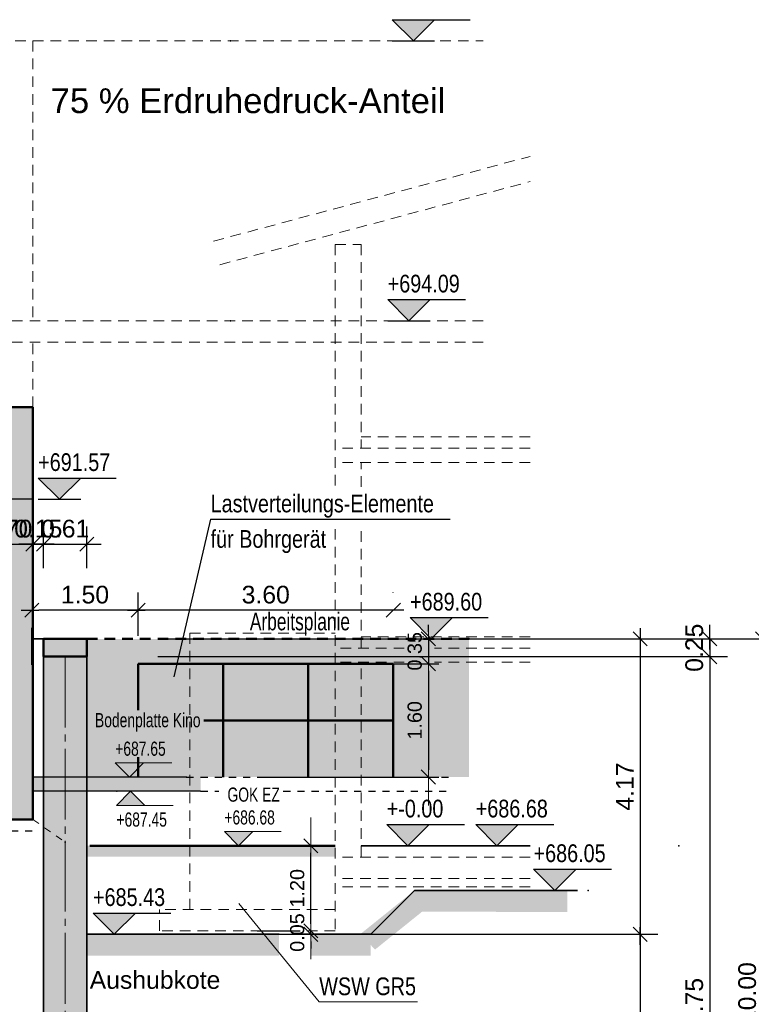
# Model space of a CAD drawing. Header units: metres. Extents: x 0 to 119, y 1 to 83.
# Tile 5 of 29: x 14 to 24, y 29 to 43. Entities that reach past the tile are written whole.
import ezdxf

# ---------------------------------------------------------------- set-up
doc = ezdxf.new("R2010")
doc.units = ezdxf.units.M
for name, pattern in [('ACHSE3', [1.25, 1, -0.1, 0.05, -0.1]), ('DURCHG', [0]), ('GESTR1', [0.4, 0.2, -0.2]), ('GESTR2', [0.25, 0.15, -0.1]), ('PUNKTE', [0.15, 0.05, -0.1])]:
    doc.linetypes.add(name, pattern=pattern)
for name, color, linetype in [('Arbeitsplanie_für_Herstellung_BPW__stat._erf._Anschüttung', 7, 'Continuous'), ('Aushub', 7, 'Continuous'), ('Belastung_aus_Bohrpfahlgerät', 7, 'Continuous'), ('Bestand', 7, 'Continuous'), ('BPW', 7, 'Continuous'), ('Gel_nde', 7, 'Continuous'), ('GEOMETRIE', 7, 'Continuous'), ('HILFPU', 7, 'Continuous'), ('Kopfbalken', 7, 'Continuous'), ('Lastverteilungs-Elemente', 7, 'Continuous'), ('MAKET', 7, 'Continuous'), ('Nachbargeb_ude', 7, 'Continuous'), ('Neubau', 7, 'Continuous'), ('TEXTE', 7, 'Continuous')]:
    doc.layers.add(name, color=color, linetype=linetype)
doc.styles.add('Arial', font='arial.ttf')
doc.dimstyles.new('ISBSTRICH4E', dxfattribs={"dimtxt": 0.25, "dimasz": 0.1, "dimexe": 0.25, "dimexo": 1, "dimgap": 0.09, "dimtad": 1, "dimzin": 0, "dimdsep": 46, "dimtxsty": 'Arial', "dimblk": 'ID4', "dimblk1": 'ID4', "dimblk2": 'ID4', "dimsah": 1, "dimcen": 0.09, "dimdle": 0.15, "dimclrd": 7, "dimclre": 7, "dimclrt": 7, "dimazin": 0, "dimtfac": 1, "dimtdec": 4, "dimtix": 1, "dimtmove": 2, "dimatfit": 3, "dimfxl": 1, "dimtvp": 0.004, "dimtolj": 1, "dimtzin": 0, "dimarcsym": 0})
doc.dimstyles.new('ISBSTRICH6E', dxfattribs={"dimtxt": 0.2, "dimasz": 0.1, "dimexe": 0.15, "dimexo": 1.1, "dimgap": 0.09, "dimtad": 1, "dimzin": 0, "dimdsep": 46, "dimtxsty": 'Arial', "dimblk": 'ID6', "dimblk1": 'ID6', "dimblk2": 'ID6', "dimsah": 1, "dimcen": 0.09, "dimdle": 0.15, "dimclrd": 7, "dimclre": 7, "dimclrt": 7, "dimazin": 0, "dimtfac": 1, "dimtdec": 4, "dimtix": 1, "dimtmove": 2, "dimatfit": 3, "dimfxl": 1, "dimtvp": 0.005, "dimtolj": 1, "dimtzin": 0, "dimarcsym": 0})

# ---------------------------------------------------------------- blocks, each defined once
blk = doc.blocks.new('DIM95')
at = {"layer": 'MAKET', "color": 7, "linetype": 'DURCHG', "lineweight": 25}
for p, q in [((19.459, 31.643), (19.159, 31.943)), ((19.159, 31.943), (20.259, 31.943)), ((19.759, 31.943), (19.459, 31.643)), ((19.159, 31.643), (19.759, 31.643))]:
    blk.add_line(p, q, dxfattribs=at)
at = {"layer": 'MAKET', "color": 4}
blk.add_point((23.282, 31.643), dxfattribs=at)
blk = doc.blocks.new('DIM96')
at = {"layer": 'MAKET', "color": 7, "style": 'Arial', "width": 0.8}
blk.add_text('+-0.00', height=0.25, dxfattribs=at).set_placement((19.159, 32.043))
blk = doc.blocks.new('ID4')
at = {"color": 7, "linetype": 'DURCHG', "lineweight": 25}
for p, q in [((-1, -1), (1, 1)), ((1.5, 0), (-1, 0))]:
    blk.add_line(p, q, dxfattribs=at)
blk = doc.blocks.new('*D103')
at = {"layer": 'Belastung_aus_Bohrpfahlgerät', "color": 7, "lineweight": -2}
for p, q in [((15.652, 34.608), (15.652, 35.218)), ((19.252, 35.213), (19.252, 35.218)), ((19.152, 34.968), (15.752, 34.968))]:
    blk.add_line(p, q, dxfattribs=at)
at = {"layer": 'Defpoints', "color": 0}
for p in [(15.652, 34.968), (19.252, 34.213), (15.652, 33.608)]:
    blk.add_point(p, dxfattribs=at)
at = {"layer": 'Belastung_aus_Bohrpfahlgerät', "color": 7, "lineweight": -2, "xscale": 0.1, "yscale": 0.1, "zscale": 0.1, "rotation": 180}
blk.add_blockref('ID4', (15.652, 34.968), dxfattribs=at)
at = {"layer": 'Belastung_aus_Bohrpfahlgerät', "color": 7, "lineweight": -2, "xscale": 0.1, "yscale": 0.1, "zscale": 0.1}
blk.add_blockref('ID4', (19.252, 34.968), dxfattribs=at)
at = {"layer": 'Belastung_aus_Bohrpfahlgerät', "color": 7, "insert": (17.452, 35.186), "char_height": 0.25, "attachment_point": 5, "style": 'Arial'}
blk.add_mtext('\\A1;3.60', dxfattribs=at)
blk = doc.blocks.new('*D104')
at = {"layer": 'Belastung_aus_Bohrpfahlgerät', "color": 7, "lineweight": -2}
for p, q in [((15.652, 34.608), (15.652, 35.218)), ((15.552, 34.968), (14.251, 34.968)), ((14.151, 34.198), (14.151, 34.718))]:
    blk.add_line(p, q, dxfattribs=at)
at = {"layer": 'Defpoints', "color": 0}
for p in [(14.151, 35.198), (14.151, 34.968), (15.652, 33.608)]:
    blk.add_point(p, dxfattribs=at)
at = {"layer": 'Belastung_aus_Bohrpfahlgerät', "color": 7, "lineweight": -2, "xscale": 0.1, "yscale": 0.1, "zscale": 0.1, "rotation": 180}
blk.add_blockref('ID4', (14.151, 34.968), dxfattribs=at)
at = {"layer": 'Belastung_aus_Bohrpfahlgerät', "color": 7, "lineweight": -2, "xscale": 0.1, "yscale": 0.1, "zscale": 0.1}
blk.add_blockref('ID4', (15.652, 34.968), dxfattribs=at)
at = {"layer": 'Belastung_aus_Bohrpfahlgerät', "color": 7, "insert": (14.901, 35.186), "char_height": 0.25, "attachment_point": 5, "style": 'Arial'}
blk.add_mtext('\\A1;1.50', dxfattribs=at)
blk = doc.blocks.new('*D105')
at = {"layer": 'Defpoints', "color": 0}
for p in [(14.927, 35.9), (14.317, 34.563), (14.927, 34.563)]:
    blk.add_point(p, dxfattribs=at)
at = {"layer": 'MAKET', "color": 7, "lineweight": -2}
for p, q in [((14.317, 35.563), (14.317, 36.15)), ((14.927, 35.563), (14.927, 36.15)), ((14.217, 35.9), (14.117, 35.9)), ((14.317, 35.9), (14.927, 35.9)), ((15.027, 35.9), (15.127, 35.9))]:
    blk.add_line(p, q, dxfattribs=at)
at = {"layer": 'MAKET', "color": 7, "lineweight": -2, "xscale": 0.1, "yscale": 0.1, "zscale": 0.1}
blk.add_blockref('ID4', (14.317, 35.9), dxfattribs=at)
at = {"layer": 'MAKET', "color": 7, "lineweight": -2, "xscale": 0.1, "yscale": 0.1, "zscale": 0.1, "rotation": 180}
blk.add_blockref('ID4', (14.927, 35.9), dxfattribs=at)
at = {"layer": 'MAKET', "color": 7, "insert": (14.622, 36.118), "char_height": 0.25, "attachment_point": 5, "style": 'Arial'}
blk.add_mtext('\\A1;0.61', dxfattribs=at)
blk = doc.blocks.new('*D106')
at = {"layer": 'Defpoints', "color": 0}
for p in [(14.317, 35.9), (14.317, 34.563), (14.166, 31.853)]:
    blk.add_point(p, dxfattribs=at)
at = {"layer": 'MAKET', "color": 7, "lineweight": -2}
for p, q in [((14.166, 32.853), (14.166, 36.15)), ((14.317, 35.563), (14.317, 36.15)), ((14.066, 35.9), (13.966, 35.9)), ((14.166, 35.9), (14.317, 35.9)), ((14.417, 35.9), (14.517, 35.9))]:
    blk.add_line(p, q, dxfattribs=at)
at = {"layer": 'MAKET', "color": 7, "lineweight": -2, "xscale": 0.1, "yscale": 0.1, "zscale": 0.1}
blk.add_blockref('ID4', (14.166, 35.9), dxfattribs=at)
at = {"layer": 'MAKET', "color": 7, "lineweight": -2, "xscale": 0.1, "yscale": 0.1, "zscale": 0.1, "rotation": 180}
blk.add_blockref('ID4', (14.317, 35.9), dxfattribs=at)
at = {"layer": 'MAKET', "color": 7, "insert": (14.241, 36.118), "char_height": 0.25, "attachment_point": 5, "style": 'Arial'}
blk.add_mtext('\\A1;0.15', dxfattribs=at)
blk = doc.blocks.new('*D107')
at = {"layer": 'Defpoints', "color": 0}
for p in [(14.166, 35.9), (14.166, 31.853), (13.47, 31.813)]:
    blk.add_point(p, dxfattribs=at)
at = {"layer": 'MAKET', "color": 7, "lineweight": -2}
for p, q in [((13.47, 32.813), (13.47, 36.15)), ((14.166, 32.853), (14.166, 36.15)), ((13.37, 35.9), (13.27, 35.9)), ((13.47, 35.9), (14.166, 35.9)), ((14.266, 35.9), (14.366, 35.9))]:
    blk.add_line(p, q, dxfattribs=at)
at = {"layer": 'MAKET', "color": 7, "lineweight": -2, "xscale": 0.1, "yscale": 0.1, "zscale": 0.1}
blk.add_blockref('ID4', (13.47, 35.9), dxfattribs=at)
at = {"layer": 'MAKET', "color": 7, "lineweight": -2, "xscale": 0.1, "yscale": 0.1, "zscale": 0.1, "rotation": 180}
blk.add_blockref('ID4', (14.166, 35.9), dxfattribs=at)
at = {"layer": 'MAKET', "color": 7, "insert": (13.818, 36.118), "char_height": 0.25, "attachment_point": 5, "style": 'Arial'}
blk.add_mtext('\\A1;0.70', dxfattribs=at)
blk = doc.blocks.new('ID6')
at = {"color": 3, "linetype": 'DURCHG', "lineweight": -3}
blk.add_line((-1, -1), (1, 1), dxfattribs=at)
at = {"color": 4, "linetype": 'DURCHG', "lineweight": 13}
blk.add_line((4, 0), (-1, 0), dxfattribs=at)
blk = doc.blocks.new('*D108')
at = {"layer": 'Defpoints', "color": 0}
for p in [(17.624, 34.563), (17.452, 34.213), (19.747, 34.213)]:
    blk.add_point(p, dxfattribs=at)
at = {"layer": 'MAKET', "color": 7, "lineweight": -2}
for p, q in [((19.747, 34.663), (19.747, 34.763)), ((18.724, 34.563), (19.897, 34.563)), ((19.747, 34.563), (19.747, 34.213)), ((18.552, 34.213), (19.897, 34.213)), ((19.747, 34.113), (19.747, 34.013))]:
    blk.add_line(p, q, dxfattribs=at)
at = {"layer": 'MAKET', "color": 7, "lineweight": -2, "xscale": 0.1, "yscale": 0.1, "zscale": 0.1}
for p, rotation in [((19.747, 34.563), 270), ((19.747, 34.213), 90)]:
    blk.add_blockref('ID6', p, dxfattribs=dict(at, rotation=rotation))
at = {"layer": 'MAKET', "color": 7, "insert": (19.555, 34.388), "char_height": 0.2, "attachment_point": 5, "rotation": 90, "style": 'Arial'}
blk.add_mtext('\\A1;0.35', dxfattribs=at)
blk = doc.blocks.new('*D109')
at = {"layer": 'Defpoints', "color": 0}
for p in [(17.452, 34.213), (16.333, 32.613), (19.747, 32.613)]:
    blk.add_point(p, dxfattribs=at)
at = {"layer": 'MAKET', "color": 7, "lineweight": -2}
for p, q in [((18.552, 34.213), (19.897, 34.213)), ((19.747, 34.113), (19.747, 32.713)), ((17.433, 32.613), (19.897, 32.613))]:
    blk.add_line(p, q, dxfattribs=at)
at = {"layer": 'MAKET', "color": 7, "lineweight": -2, "xscale": 0.1, "yscale": 0.1, "zscale": 0.1}
for p, rotation in [((19.747, 34.213), 90), ((19.747, 32.613), 270)]:
    blk.add_blockref('ID6', p, dxfattribs=dict(at, rotation=rotation))
at = {"layer": 'MAKET', "color": 7, "insert": (19.555, 33.413), "char_height": 0.2, "attachment_point": 5, "rotation": 90, "style": 'Arial'}
blk.add_mtext('\\A1;1.60', dxfattribs=at)
blk = doc.blocks.new('*D110')
at = {"layer": 'Defpoints', "color": 0}
for p in [(18.089, 31.643), (18.433, 31.643), (18.433, 30.443)]:
    blk.add_point(p, dxfattribs=at)
at = {"layer": 'MAKET', "color": 7, "lineweight": -2}
for p, q in [((17.333, 31.643), (17.939, 31.643)), ((18.089, 30.543), (18.089, 31.543)), ((17.333, 30.443), (17.939, 30.443))]:
    blk.add_line(p, q, dxfattribs=at)
at = {"layer": 'MAKET', "color": 7, "lineweight": -2, "xscale": 0.1, "yscale": 0.1, "zscale": 0.1}
for p, rotation in [((18.089, 31.643), 90), ((18.089, 30.443), 270)]:
    blk.add_blockref('ID6', p, dxfattribs=dict(at, rotation=rotation))
at = {"layer": 'MAKET', "color": 7, "insert": (17.897, 31.043), "char_height": 0.2, "attachment_point": 5, "rotation": 90, "style": 'Arial'}
blk.add_mtext('\\A1;1.20', dxfattribs=at)
blk = doc.blocks.new('*D111')
at = {"layer": 'Defpoints', "color": 0}
for p in [(18.089, 30.443), (18.433, 30.443), (18.933, 30.393)]:
    blk.add_point(p, dxfattribs=at)
at = {"layer": 'MAKET', "color": 7, "lineweight": -2}
for p, q in [((18.089, 30.543), (18.089, 30.643)), ((17.333, 30.443), (17.939, 30.443)), ((18.089, 30.393), (18.089, 30.443)), ((17.833, 30.393), (17.939, 30.393)), ((18.089, 30.293), (18.089, 30.193))]:
    blk.add_line(p, q, dxfattribs=at)
at = {"layer": 'MAKET', "color": 7, "lineweight": -2, "xscale": 0.1, "yscale": 0.1, "zscale": 0.1}
for p, rotation in [((18.089, 30.393), 90), ((18.089, 30.443), 270)]:
    blk.add_blockref('ID6', p, dxfattribs=dict(at, rotation=rotation))
at = {"layer": 'MAKET', "color": 7, "insert": (17.897, 30.418), "char_height": 0.2, "attachment_point": 5, "rotation": 90, "style": 'Arial'}
blk.add_mtext('\\A1;0.05', dxfattribs=at)
blk = doc.blocks.new('*D124')
at = {"layer": 'Defpoints', "color": 0}
for p in [(14.927, 34.563), (14.927, 34.313), (23.718, 34.313)]:
    blk.add_point(p, dxfattribs=at)
at = {"layer": 'MAKET', "color": 7, "lineweight": -2}
for p, q in [((23.718, 34.663), (23.718, 34.763)), ((15.927, 34.563), (23.968, 34.563)), ((23.718, 34.563), (23.718, 34.313)), ((15.927, 34.313), (23.968, 34.313)), ((23.718, 34.213), (23.718, 34.113))]:
    blk.add_line(p, q, dxfattribs=at)
at = {"layer": 'MAKET', "color": 7, "lineweight": -2, "xscale": 0.1, "yscale": 0.1, "zscale": 0.1}
for p, rotation in [((23.718, 34.563), 270), ((23.718, 34.313), 90)]:
    blk.add_blockref('ID4', p, dxfattribs=dict(at, rotation=rotation))
at = {"layer": 'MAKET', "color": 7, "insert": (23.501, 34.438), "char_height": 0.25, "attachment_point": 5, "rotation": 90, "style": 'Arial'}
blk.add_mtext('\\A1;0.25', dxfattribs=at)
blk = doc.blocks.new('*D125')
at = {"layer": 'Defpoints', "color": 0}
for p in [(14.927, 34.313), (14.927, 24.563), (23.718, 24.563)]:
    blk.add_point(p, dxfattribs=at)
at = {"layer": 'MAKET', "color": 7, "lineweight": -2}
for p, q in [((15.927, 34.313), (23.968, 34.313)), ((23.718, 34.213), (23.718, 24.663)), ((15.927, 24.563), (23.968, 24.563))]:
    blk.add_line(p, q, dxfattribs=at)
at = {"layer": 'MAKET', "color": 7, "lineweight": -2, "xscale": 0.1, "yscale": 0.1, "zscale": 0.1}
for p, rotation in [((23.718, 34.313), 90), ((23.718, 24.563), 270)]:
    blk.add_blockref('ID4', p, dxfattribs=dict(at, rotation=rotation))
at = {"layer": 'MAKET', "color": 7, "insert": (23.501, 29.438), "char_height": 0.25, "attachment_point": 5, "rotation": 90, "style": 'Arial'}
blk.add_mtext('\\A1;9.75', dxfattribs=at)
blk = doc.blocks.new('*D126')
at = {"layer": 'Defpoints', "color": 0}
for p in [(14.927, 34.563), (14.927, 24.563), (24.466, 24.563)]:
    blk.add_point(p, dxfattribs=at)
at = {"layer": 'MAKET', "color": 7, "lineweight": -2}
for p, q in [((15.927, 34.563), (24.716, 34.563)), ((24.466, 34.463), (24.466, 24.663)), ((15.927, 24.563), (24.716, 24.563))]:
    blk.add_line(p, q, dxfattribs=at)
at = {"layer": 'MAKET', "color": 7, "lineweight": -2, "xscale": 0.1, "yscale": 0.1, "zscale": 0.1}
for p, rotation in [((24.466, 34.563), 90), ((24.466, 24.563), 270)]:
    blk.add_blockref('ID4', p, dxfattribs=dict(at, rotation=rotation))
at = {"layer": 'MAKET', "color": 7, "insert": (24.248, 29.563), "char_height": 0.25, "attachment_point": 5, "rotation": 90, "style": 'Arial'}
blk.add_mtext('\\A1;10.00', dxfattribs=at)
blk = doc.blocks.new('*D127')
at = {"layer": 'Defpoints', "color": 0}
for p in [(14.927, 34.563), (14.927, 30.393), (22.736, 30.393)]:
    blk.add_point(p, dxfattribs=at)
at = {"layer": 'MAKET', "color": 7, "lineweight": -2}
for p, q in [((15.927, 34.563), (22.986, 34.563)), ((22.736, 34.463), (22.736, 30.493)), ((15.927, 30.393), (22.986, 30.393))]:
    blk.add_line(p, q, dxfattribs=at)
at = {"layer": 'MAKET', "color": 7, "lineweight": -2, "xscale": 0.1, "yscale": 0.1, "zscale": 0.1}
for p, rotation in [((22.736, 34.563), 90), ((22.736, 30.393), 270)]:
    blk.add_blockref('ID4', p, dxfattribs=dict(at, rotation=rotation))
at = {"layer": 'MAKET', "color": 7, "insert": (22.52, 32.478), "char_height": 0.25, "attachment_point": 5, "rotation": 90, "style": 'Arial'}
blk.add_mtext('\\A1;4.17', dxfattribs=at)
blk = doc.blocks.new('*D128')
at = {"layer": 'Defpoints', "color": 0}
for p in [(14.927, 30.393), (14.927, 24.563), (22.736, 24.563)]:
    blk.add_point(p, dxfattribs=at)
at = {"layer": 'MAKET', "color": 7, "lineweight": -2}
for p, q in [((15.927, 30.393), (22.986, 30.393)), ((22.736, 30.293), (22.736, 24.663)), ((15.927, 24.563), (22.986, 24.563))]:
    blk.add_line(p, q, dxfattribs=at)
at = {"layer": 'MAKET', "color": 7, "lineweight": -2, "xscale": 0.1, "yscale": 0.1, "zscale": 0.1}
for p, rotation in [((22.736, 30.393), 90), ((22.736, 24.563), 270)]:
    blk.add_blockref('ID4', p, dxfattribs=dict(at, rotation=rotation))
at = {"layer": 'MAKET', "color": 7, "insert": (22.518, 27.478), "char_height": 0.25, "attachment_point": 5, "rotation": 90, "style": 'Arial'}
blk.add_mtext('\\A1;5.83', dxfattribs=at)
blk = doc.blocks.new('DIM123')
at = {"layer": 'MAKET', "color": 4}
for p in [(16.954, 43.003), (16.954, 39.053), (14.166, 36.533), (20.322, 34.563), (17.853, 31.643), (22.003, 31.013), (14.927, 30.393)]:
    blk.add_point(p, dxfattribs=at)
blk = doc.blocks.new('DIM124')
at = {"layer": 'MAKET', "color": 7, "linetype": 'DURCHG', "lineweight": 25}
for p, q in [((15.314, 30.393), (15.014, 30.693)), ((15.014, 30.693), (16.114, 30.693)), ((15.614, 30.693), (15.314, 30.393)), ((15.014, 30.393), (15.614, 30.393))]:
    blk.add_line(p, q, dxfattribs=at)
at = {"layer": 'MAKET', "color": 7, "style": 'Arial', "width": 0.8}
blk.add_text('+679.60', height=0.25, dxfattribs=at).set_placement((16.091, 24.963))
blk = doc.blocks.new('DIM125')
at = {"layer": 'MAKET', "color": 7, "linetype": 'DURCHG', "lineweight": 25}
for p, q in [((21.532, 31.013), (21.232, 31.313)), ((21.232, 31.313), (22.332, 31.313)), ((21.832, 31.313), (21.532, 31.013)), ((21.232, 31.013), (21.832, 31.013))]:
    blk.add_line(p, q, dxfattribs=at)
at = {"layer": 'MAKET', "color": 7, "style": 'Arial', "width": 0.8}
blk.add_text('+685.43', height=0.25, dxfattribs=at).set_placement((15.014, 30.793))
blk = doc.blocks.new('DIM126')
at = {"layer": 'MAKET', "color": 7, "linetype": 'DURCHG', "lineweight": 25}
for p, q in [((20.716, 31.643), (20.416, 31.943)), ((20.416, 31.943), (21.516, 31.943)), ((21.016, 31.943), (20.716, 31.643)), ((20.416, 31.643), (21.016, 31.643))]:
    blk.add_line(p, q, dxfattribs=at)
at = {"layer": 'MAKET', "color": 7, "style": 'Arial', "width": 0.8}
blk.add_text('+686.05', height=0.25, dxfattribs=at).set_placement((21.232, 31.413))
blk = doc.blocks.new('DIM127')
at = {"layer": 'MAKET', "color": 7, "linetype": 'DURCHG', "lineweight": 25}
for p, q in [((12.254, 31.863), (11.954, 31.563)), ((11.954, 31.863), (12.554, 31.863)), ((12.554, 31.563), (12.254, 31.863)), ((11.954, 31.563), (13.054, 31.563))]:
    blk.add_line(p, q, dxfattribs=at)
at = {"layer": 'MAKET', "color": 7, "style": 'Arial', "width": 0.8}
blk.add_text('+686.68', height=0.25, dxfattribs=at).set_placement((20.416, 32.043))
blk = doc.blocks.new('DIM129')
at = {"layer": 'MAKET', "color": 7, "linetype": 'DURCHG', "lineweight": 25}
for p, q in [((19.789, 34.563), (19.489, 34.863)), ((19.489, 34.863), (20.589, 34.863)), ((20.089, 34.863), (19.789, 34.563)), ((19.489, 34.563), (20.089, 34.563))]:
    blk.add_line(p, q, dxfattribs=at)
at = {"layer": 'MAKET', "color": 7, "style": 'Arial', "width": 0.8}
blk.add_text('+687.15', height=0.25, dxfattribs=at).set_placement((12.28, 32.513))
blk = doc.blocks.new('DIM130')
at = {"layer": 'MAKET', "color": 7, "linetype": 'DURCHG', "lineweight": 25}
for p, q in [((10.118, 34.713), (9.818, 35.013)), ((9.818, 35.013), (10.918, 35.013)), ((10.418, 35.013), (10.118, 34.713)), ((9.818, 34.713), (10.418, 34.713))]:
    blk.add_line(p, q, dxfattribs=at)
at = {"layer": 'MAKET', "color": 7, "style": 'Arial', "width": 0.8}
blk.add_text('+689.60', height=0.25, dxfattribs=at).set_placement((19.489, 34.963))
blk = doc.blocks.new('DIM131')
at = {"layer": 'MAKET', "color": 7, "linetype": 'DURCHG', "lineweight": 25}
for p, q in [((14.54, 36.533), (14.24, 36.833)), ((14.24, 36.833), (15.34, 36.833)), ((14.84, 36.833), (14.54, 36.533)), ((14.24, 36.533), (14.84, 36.533))]:
    blk.add_line(p, q, dxfattribs=at)
at = {"layer": 'MAKET', "color": 7, "style": 'Arial', "width": 0.8}
blk.add_text('+689.75', height=0.25, dxfattribs=at).set_placement((9.818, 35.113))
blk = doc.blocks.new('DIM132')
at = {"layer": 'MAKET', "color": 7, "linetype": 'DURCHG', "lineweight": 25}
for p, q in [((9.382, 37.833), (9.082, 38.133)), ((9.082, 38.133), (10.182, 38.133)), ((9.682, 38.133), (9.382, 37.833)), ((9.082, 37.833), (9.682, 37.833))]:
    blk.add_line(p, q, dxfattribs=at)
at = {"layer": 'MAKET', "color": 7, "style": 'Arial', "width": 0.8}
blk.add_text('+691.57', height=0.25, dxfattribs=at).set_placement((14.24, 36.933))
blk = doc.blocks.new('DIM134')
at = {"layer": 'MAKET', "color": 7, "linetype": 'DURCHG', "lineweight": 25}
for p, q in [((19.473, 39.053), (19.173, 39.353)), ((19.173, 39.353), (20.273, 39.353)), ((19.773, 39.353), (19.473, 39.053)), ((19.173, 39.053), (19.773, 39.053))]:
    blk.add_line(p, q, dxfattribs=at)
at = {"layer": 'MAKET', "color": 7, "style": 'Arial', "width": 0.8}
blk.add_text('+693.67', height=0.25, dxfattribs=at).set_placement((11.745, 39.033))
blk = doc.blocks.new('DIM135')
at = {"layer": 'MAKET', "color": 7, "linetype": 'DURCHG', "lineweight": 25}
for p, q in [((19.536, 43.003), (19.236, 43.303)), ((19.236, 43.303), (20.336, 43.303)), ((19.836, 43.303), (19.536, 43.003)), ((19.236, 43.003), (19.836, 43.003))]:
    blk.add_line(p, q, dxfattribs=at)
at = {"layer": 'MAKET', "color": 7, "style": 'Arial', "width": 0.8}
blk.add_text('+694.09', height=0.25, dxfattribs=at).set_placement((19.173, 39.453))
blk = doc.blocks.new('DIM137')
at = {"layer": 'MAKET', "color": 7, "linetype": 'DURCHG', "lineweight": 18}
for p, q in [((6.044, 31.463), (5.844, 31.663)), ((5.844, 31.663), (6.644, 31.663)), ((6.244, 31.663), (6.044, 31.463)), ((5.844, 31.463), (6.244, 31.463))]:
    blk.add_line(p, q, dxfattribs=at)
at = {"layer": 'MAKET', "color": 4}
for p in [(16.333, 32.613), (15.349, 32.413), (16.695, 31.643), (5.703, 31.463)]:
    blk.add_point(p, dxfattribs=at)
blk = doc.blocks.new('DIM138')
at = {"layer": 'MAKET', "color": 7, "linetype": 'DURCHG', "lineweight": 18}
for p, q in [((17.068, 31.643), (16.868, 31.843)), ((16.868, 31.843), (17.668, 31.843)), ((17.268, 31.843), (17.068, 31.643)), ((16.868, 31.643), (17.268, 31.643))]:
    blk.add_line(p, q, dxfattribs=at)
at = {"layer": 'MAKET', "color": 7, "style": 'Arial', "width": 0.7}
blk.add_text('+686.50', height=0.2, dxfattribs=at).set_placement((5.844, 31.763))
blk = doc.blocks.new('DIM139')
at = {"layer": 'MAKET', "color": 7, "linetype": 'DURCHG', "lineweight": 18}
for p, q in [((15.545, 32.413), (15.345, 32.213)), ((15.345, 32.413), (15.745, 32.413)), ((15.745, 32.213), (15.545, 32.413)), ((15.345, 32.213), (16.145, 32.213))]:
    blk.add_line(p, q, dxfattribs=at)
at = {"layer": 'MAKET', "color": 7, "style": 'Arial', "width": 0.7}
blk.add_text('+686.68', height=0.2, dxfattribs=at).set_placement((16.868, 31.943))
blk = doc.blocks.new('DIM140')
at = {"layer": 'MAKET', "color": 7, "linetype": 'DURCHG', "lineweight": 18}
for p, q in [((15.528, 32.613), (15.328, 32.813)), ((15.328, 32.813), (16.128, 32.813)), ((15.728, 32.813), (15.528, 32.613)), ((15.328, 32.613), (15.728, 32.613))]:
    blk.add_line(p, q, dxfattribs=at)
at = {"layer": 'MAKET', "color": 7, "style": 'Arial', "width": 0.7}
blk.add_text('+687.45', height=0.2, dxfattribs=at).set_placement((15.345, 31.913))
blk = doc.blocks.new('DIM141')
at = {"layer": 'MAKET', "color": 7, "style": 'Arial', "width": 0.7}
blk.add_text('+687.65', height=0.2, dxfattribs=at).set_placement((15.328, 32.913))

msp = doc.modelspace()

# ---------------------------------------------------------------- hatches: boundary and pattern name
at = {"layer": 'Arbeitsplanie_für_Herstellung_BPW__stat._erf._Anschüttung'}
for points in [[(14.897, 32.613), (15.652, 32.613), (15.652, 34.563), (14.897, 34.563)], [(15.652, 34.213), (19.252, 34.213), (19.252, 34.563), (15.652, 34.563)], [(19.252, 32.613), (20.322, 32.613), (20.322, 34.563), (19.252, 34.563)]]:
    msp.add_hatch(color=8, dxfattribs=at).paths.add_polyline_path(points)
at = {"layer": 'Aushub'}
for points in [[(19.288, 30.799), (19.766, 30.799), (19.553, 31.013)], [(18.783, 30.393), (19.262, 30.393), (19.766, 30.799), (19.288, 30.799)], [(14.927, 30.091), (17.64, 30.091), (17.64, 30.393), (14.927, 30.393)], [(18.089, 30.091), (18.933, 30.091), (18.933, 30.393), (18.089, 30.393)], [(18.996, 30.179), (19.262, 30.393), (18.783, 30.393)]]:
    msp.add_hatch(color=7, dxfattribs=at).paths.add_polyline_path(points)
at = {"layer": 'Bestand'}
for points in [[(13.666, 36.533), (14.166, 36.533), (14.166, 37.833), (13.666, 37.833)], [(13.456, 32.013), (14.166, 32.013), (14.166, 36.533), (13.456, 36.533)], [(14.166, 32.413), (16.533, 32.413), (16.533, 32.613), (14.166, 32.613)]]:
    msp.add_hatch(color=180, dxfattribs=at).paths.add_polyline_path(points)
at = {"layer": 'BPW'}
msp.add_hatch(color=7, dxfattribs=at).paths.add_polyline_path([(14.317, 24.563), (14.927, 24.563), (14.927, 34.313), (14.317, 34.313)])
at = {"layer": 'Gel_nde'}
msp.add_hatch(color=84, dxfattribs=at).paths.add_polyline_path([(14.927, 31.491), (18.433, 31.491), (18.433, 31.643), (14.927, 31.643)])
at = {"layer": 'Kopfbalken'}
msp.add_hatch(color=5, dxfattribs=at).paths.add_polyline_path([(14.317, 34.313), (14.927, 34.313), (14.927, 34.563), (14.317, 34.563)])
at = {"layer": 'Lastverteilungs-Elemente'}
for points in [[(15.652, 32.613), (19.252, 32.613), (19.252, 34.213), (15.652, 34.213)], [(19.553, 31.012), (21.708, 31.012), (19.553, 31.013)], [(19.553, 30.711), (21.708, 30.711), (21.708, 31.012), (19.553, 31.012)], [(21.708, 30.71), (21.708, 30.711), (19.553, 30.711)]]:
    msp.add_hatch(color=5, dxfattribs=at).paths.add_polyline_path(points)
at = {"layer": 'MAKET'}
for points in [[(19.536, 43.003), (19.836, 43.303), (19.236, 43.303)], [(19.473, 39.053), (19.773, 39.353), (19.173, 39.353)], [(14.54, 36.533), (14.84, 36.833), (14.24, 36.833)], [(19.789, 34.563), (20.089, 34.863), (19.489, 34.863)], [(15.528, 32.613), (15.728, 32.813), (15.328, 32.813)], [(15.345, 32.213), (15.745, 32.213), (15.545, 32.413)], [(17.068, 31.643), (17.268, 31.843), (16.868, 31.843)], [(19.459, 31.643), (19.759, 31.943), (19.159, 31.943)], [(20.716, 31.643), (21.016, 31.943), (20.416, 31.943)], [(21.532, 31.013), (21.832, 31.313), (21.232, 31.313)], [(15.314, 30.393), (15.614, 30.693), (15.014, 30.693)]]:
    msp.add_hatch(color=7, dxfattribs=at).paths.add_polyline_path(points)

# ---------------------------------------------------------------- linework, layer by layer
at = {"layer": 'Arbeitsplanie_für_Herstellung_BPW__stat._erf._Anschüttung', "color": 6, "linetype": 'GESTR2', "lineweight": 50}
msp.add_line((14.927, 34.563), (20.322, 34.563), dxfattribs=at)
at = {"layer": 'Aushub', "color": 7, "linetype": 'DURCHG', "lineweight": 35}
for p, q in [((18.933, 30.393), (19.553, 31.013)), ((21.853, 31.013), (19.553, 31.013)), ((17.64, 30.393), (14.927, 30.393)), ((18.933, 30.393), (17.922, 30.393))]:
    msp.add_line(p, q, dxfattribs=at)
at = {"layer": 'Belastung_aus_Bohrpfahlgerät', "color": 5, "linetype": 'DURCHG', "lineweight": 50}
for p, q in [((15.652, 33.557), (15.652, 34.213)), ((15.652, 32.613), (15.652, 32.893))]:
    msp.add_line(p, q, dxfattribs=at)
at = {"layer": 'Bestand', "color": 8, "linetype": 'GESTR2', "lineweight": 9}
for p, q in [((13.666, 43.003), (20.52, 43.003)), ((14.166, 43.003), (14.166, 39.053)), ((20.52, 39.053), (13.666, 39.053)), ((20.52, 38.753), (13.666, 38.753)), ((14.166, 37.833), (14.166, 38.753))]:
    msp.add_line(p, q, dxfattribs=at)
at = {"layer": 'Bestand', "color": 180, "linetype": 'DURCHG', "lineweight": 50}
for p, q in [((14.166, 37.833), (13.666, 37.833)), ((14.166, 37.833), (14.166, 32.013)), ((13.456, 32.013), (14.166, 32.013))]:
    msp.add_line(p, q, dxfattribs=at)
at = {"layer": 'Bestand', "color": 180, "linetype": 'DURCHG', "lineweight": 25}
for p, q in [((14.166, 36.533), (13.456, 36.533)), ((16.333, 32.613), (14.166, 32.613)), ((16.533, 32.413), (14.166, 32.413))]:
    msp.add_line(p, q, dxfattribs=at)
at = {"layer": 'Bestand', "color": 180, "linetype": 'PUNKTE', "lineweight": 25}
for p, q in [((16.333, 32.613), (20.098, 32.613)), ((16.533, 32.413), (16.79, 32.413)), ((17.7, 32.413), (20.098, 32.413)), ((13.456, 31.853), (14.166, 31.853))]:
    msp.add_line(p, q, dxfattribs=at)
at = {"layer": 'BPW', "color": 7, "linetype": 'DURCHG', "lineweight": 35}
for p, q in [((14.166, 34.563), (14.317, 34.563)), ((14.317, 34.313), (14.317, 24.563)), ((14.927, 34.313), (14.927, 24.563))]:
    msp.add_line(p, q, dxfattribs=at)
at = {"layer": 'BPW', "color": 5, "linetype": 'DURCHG', "lineweight": 50}
for p, q in [((14.317, 34.563), (14.927, 34.563)), ((14.317, 34.563), (14.317, 34.313)), ((14.927, 34.563), (14.927, 34.313))]:
    msp.add_line(p, q, dxfattribs=at)
at = {"layer": 'BPW', "color": 7, "linetype": 'ACHSE3', "lineweight": 18}
msp.add_line((14.622, 34.313), (14.622, 24.563), dxfattribs=at)
at = {"layer": 'Gel_nde', "color": 84, "linetype": 'DURCHG', "lineweight": 50}
msp.add_line((14.967, 31.643), (18.433, 31.643), dxfattribs=at)
at = {"layer": 'GEOMETRIE', "color": 6, "linetype": 'GESTR1', "lineweight": 50}
msp.add_line((20.337, 34.563), (20.337, 34.563), dxfattribs=at)
at = {"layer": 'HILFPU', "color": 4}
msp.add_point((14.622, 31.693), dxfattribs=at)
at = {"layer": 'Kopfbalken', "color": 5, "linetype": 'DURCHG', "lineweight": 50}
msp.add_line((14.317, 34.313), (14.927, 34.313), dxfattribs=at)
at = {"layer": 'Lastverteilungs-Elemente', "color": 5, "linetype": 'DURCHG', "lineweight": 50}
for p, q in [((15.652, 34.213), (19.252, 34.213)), ((16.852, 32.613), (16.852, 34.213)), ((18.052, 32.613), (18.052, 34.213)), ((19.252, 32.613), (19.252, 34.213)), ((16.579, 33.413), (19.252, 33.413))]:
    msp.add_line(p, q, dxfattribs=at)
at = {"layer": 'Lastverteilungs-Elemente', "color": 5, "linetype": 'GESTR2', "lineweight": 50}
msp.add_line((18.052, 32.613), (18.052, 32.692), dxfattribs=at)
at = {"layer": 'Nachbargeb_ude', "color": 8, "linetype": 'PUNKTE', "lineweight": 9}
msp.add_line((14.166, 32.013), (14.614, 31.699), dxfattribs=at)
at = {"layer": 'Neubau', "color": 7, "linetype": 'GESTR2', "lineweight": 18}
for p, q in [((16.714, 40.176), (21.183, 41.374)), ((16.803, 39.844), (21.183, 41.018)), ((18.433, 40.129), (18.798, 40.129)), ((18.433, 40.129), (18.433, 36.709)), ((18.798, 40.129), (18.798, 37.253)), ((21.183, 37.253), (18.433, 37.253)), ((21.183, 37.053), (18.433, 37.053)), ((18.798, 36.709), (18.798, 37.053)), ((18.433, 36.114), (18.433, 30.443)), ((18.798, 34.433), (18.798, 36.114)), ((16.379, 34.643), (18.433, 34.643)), ((16.379, 34.643), (16.379, 30.743)), ((19.408, 34.433), (18.433, 34.433)), ((21.183, 34.433), (19.832, 34.433)), ((19.408, 34.233), (18.433, 34.233)), ((18.798, 31.493), (18.798, 34.233)), ((21.183, 34.233), (19.832, 34.233)), ((21.183, 31.483), (18.433, 31.483)), ((21.183, 31.183), (18.433, 31.183)), ((18.433, 30.743), (15.952, 30.743)), ((15.952, 30.443), (15.952, 30.743)), ((17.64, 30.443), (15.952, 30.443)), ((18.433, 30.443), (17.922, 30.443))]:
    msp.add_line(p, q, dxfattribs=at)
at = {"layer": 'Neubau', "color": 8, "linetype": 'GESTR2', "lineweight": 9}
for p, q in [((21.183, 37.413), (18.798, 37.413)), ((21.183, 34.593), (18.798, 34.593)), ((21.183, 31.063), (18.433, 31.063))]:
    msp.add_line(p, q, dxfattribs=at)
at = {"layer": 'Neubau', "color": 7, "linetype": 'DURCHG', "lineweight": 35}
msp.add_line((21.183, 31.643), (18.798, 31.643), dxfattribs=at)
at = {"layer": 'TEXTE', "color": 5, "linetype": 'DURCHG', "lineweight": 25}
for q in [(16.154, 34.028), (20.057, 36.255)]:
    msp.add_line((16.674, 36.255), q, dxfattribs=at)
at = {"layer": 'TEXTE', "color": 7, "linetype": 'DURCHG', "lineweight": 18}
for q in [(17.071, 30.83), (19.596, 29.44)]:
    msp.add_line((18.207, 29.44), q, dxfattribs=at)

# ---------------------------------------------------------------- block references
for name in ['DIM135', 'DIM123', 'DIM134', 'DIM132', 'DIM131', 'DIM130', 'DIM129', 'DIM141', 'DIM140', 'DIM137', 'DIM139', 'DIM127', 'DIM96', 'DIM138', 'DIM95', 'DIM126', 'DIM125', 'DIM124']:
    msp.add_blockref(name, (0, 0))

# ---------------------------------------------------------------- texts
at = {"layer": 'Arbeitsplanie_für_Herstellung_BPW__stat._erf._Anschüttung', "color": 6, "style": 'Arial', "width": 0.7}
msp.add_text('Arbeitsplanie', height=0.25, dxfattribs=at).set_placement((17.228, 34.684))
at = {"layer": 'TEXTE', "color": 7, "style": 'Arial'}
msp.add_text('75 % Erdruhedruck-Anteil', height=0.35, rotation=360, dxfattribs=at).set_placement((14.416, 41.984))
at = {"layer": 'TEXTE', "color": 5, "style": 'Arial', "width": 0.8}
for s, p in [('Lastverteilungs-Elemente', (16.674, 36.349)), ('für Bohrgerät', (16.674, 35.849))]:
    msp.add_text(s, height=0.25, dxfattribs=at).set_placement(p)
at = {"layer": 'TEXTE', "color": 180, "style": 'Arial', "width": 0.7}
msp.add_text('Bodenplatte Kino', height=0.2, dxfattribs=at).set_placement((15.042, 33.316))
at = {"layer": 'TEXTE', "color": 84, "style": 'Arial', "width": 0.7}
msp.add_text('GOK EZ', height=0.2, dxfattribs=at).set_placement((16.912, 32.265))
at = {"layer": 'TEXTE', "color": 7, "style": 'Arial'}
msp.add_text('Aushubkote', height=0.25, dxfattribs=at).set_placement((14.967, 29.624))
at = {"layer": 'TEXTE', "color": 7, "style": 'Arial', "width": 0.8}
msp.add_text('WSW GR5', height=0.25, dxfattribs=at).set_placement((18.207, 29.534))

# ---------------------------------------------------------------- dimensions: what is measured, and where the dimension line sits
at = {"layer": 'Belastung_aus_Bohrpfahlgerät'}
for base, p1, p2, picture, middle in [((14.151, 34.968), (15.652, 33.608), (14.151, 35.198), '*D104', (14.901, 35.186)), ((15.652, 34.968), (19.252, 34.213), (15.652, 33.608), '*D103', (17.452, 35.186))]:
    dim = msp.add_linear_dim(base=base, p1=p1, p2=p2, dimstyle='ISBSTRICH4E', override={"dimasz": 0.1}, dxfattribs=at)
    dim.commit()
    dim.dimension.update_dxf_attribs({"geometry": picture, "text_midpoint": middle})
at = {"layer": 'MAKET'}
for base, p1, p2, picture, middle in [((14.166, 35.9), (13.47, 31.813), (14.166, 31.853), '*D107', (13.818, 36.118)), ((14.317, 35.9), (14.166, 31.853), (14.317, 34.563), '*D106', (14.241, 36.118)), ((14.927, 35.9), (14.317, 34.563), (14.927, 34.563), '*D105', (14.622, 36.118))]:
    dim = msp.add_linear_dim(base=base, p1=p1, p2=p2, dimstyle='ISBSTRICH4E', override={"dimasz": 0.1}, dxfattribs=at)
    dim.commit()
    dim.dimension.update_dxf_attribs({"geometry": picture, "text_midpoint": middle})
for base, p1, p2, dimstyle, picture, middle in [((23.718, 34.313), (14.927, 34.563), (14.927, 34.313), 'ISBSTRICH4E', '*D124', (23.501, 34.438)), ((19.747, 34.213), (17.624, 34.563), (17.452, 34.213), 'ISBSTRICH6E', '*D108', (19.555, 34.388)), ((24.466, 24.563), (14.927, 34.563), (14.927, 24.563), 'ISBSTRICH4E', '*D126', (24.248, 29.563)), ((22.736, 30.393), (14.927, 34.563), (14.927, 30.393), 'ISBSTRICH4E', '*D127', (22.52, 32.478)), ((19.747, 32.613), (17.452, 34.213), (16.333, 32.613), 'ISBSTRICH6E', '*D109', (19.555, 33.413)), ((23.718, 24.563), (14.927, 34.313), (14.927, 24.563), 'ISBSTRICH4E', '*D125', (23.501, 29.438)), ((18.089, 31.643), (18.433, 30.443), (18.433, 31.643), 'ISBSTRICH6E', '*D110', (17.897, 31.043)), ((18.089, 30.443), (18.933, 30.393), (18.433, 30.443), 'ISBSTRICH6E', '*D111', (17.897, 30.418)), ((22.736, 24.563), (14.927, 30.393), (14.927, 24.563), 'ISBSTRICH4E', '*D128', (22.518, 27.478))]:
    dim = msp.add_linear_dim(base=base, p1=p1, p2=p2, angle=90, dimstyle=dimstyle, override={"dimasz": 0.1}, dxfattribs=at)
    dim.commit()
    dim.dimension.update_dxf_attribs({"geometry": picture, "text_midpoint": middle})

doc.saveas('drawing.dxf')
